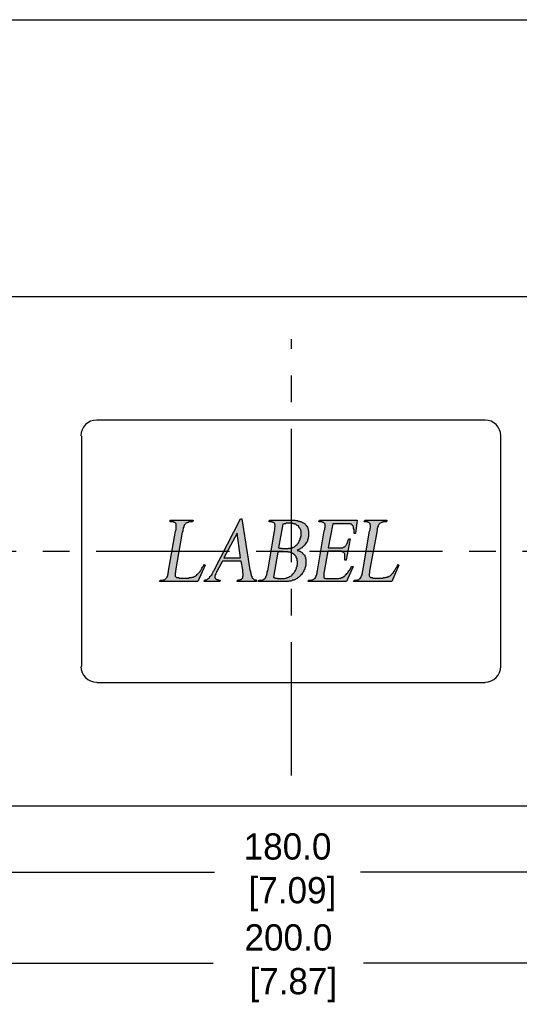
# Model space of a CAD drawing. Header units: millimetres. Extents: x 13 to 546, y 8 to 419.
# Tile 9 of 16: x 308 to 403, y 232 to 419. Entities that reach past the tile are written whole.
import ezdxf

# ---------------------------------------------------------------- set-up
doc = ezdxf.new("R2010")
doc.units = ezdxf.units.MM
doc.header["$LTSCALE"] = 2
doc.header["$PDSIZE"] = -1
doc.linetypes.add('CENTERX2', pattern=[20.32, 12.7, -2.54, 2.54, -2.54])
for name, color, linetype in [('CENTER', 40, 'CENTERX2'), ('DIMENSIONS', 140, 'Continuous'), ('TEXT', 140, 'Continuous')]:
    doc.layers.add(name, color=color, linetype=linetype)
doc.dimstyles.get("Standard").update_dxf_attribs({"dimtxt": 5, "dimasz": 5, "dimexe": 2.5, "dimexo": 3.5, "dimgap": 1, "dimtad": 0, "dimtih": 1, "dimtoh": 1, "dimdec": 1, "dimzin": 0, "dimdsep": 46, "dimtxsty": 'Standard', "dimcen": 0, "dimadec": 0, "dimazin": 0, "dimtfac": 1, "dimtdec": 1, "dimtofl": 0, "dimtmove": 0, "dimatfit": 3, "dimfxl": 0, "dimtolj": 1, "dimtzin": 0, "dimarcsym": 0})

# ---------------------------------------------------------------- blocks, each defined once
blk = doc.blocks.new('*D18')
at = {"layer": 'DEFPOINTS', "color": 0}
for p in [(459.52, 289.67), (259.55, 276.36), (459.52, 239.34)]:
    blk.add_point(p, dxfattribs=at)
at = {"layer": 'DIMENSIONS', "color": 0, "lineweight": -2}
for p, q in [((459.52, 286.17), (459.52, 236.84)), ((259.55, 272.86), (259.55, 236.84)), ((264.55, 239.34), (344.64, 239.34)), ((454.52, 239.34), (373.31, 239.34))]:
    blk.add_line(p, q, dxfattribs=at)
at = {"layer": 'DIMENSIONS', "color": 0}
for points in [[(264.55, 240.18), (264.55, 238.51), (259.55, 239.34)], [(454.52, 240.18), (454.52, 238.51), (459.52, 239.34)]]:
    blk.add_solid(points, dxfattribs=at)
at = {"layer": 'DIMENSIONS', "color": 0, "insert": (358.98, 239.34), "char_height": 5, "attachment_point": 5}
blk.add_mtext('\\A1;200.0\\P [7.87]', dxfattribs=at)
blk = doc.blocks.new('*D26')
at = {"layer": 'DEFPOINTS', "color": 0}
for p in [(269.55, 274.58), (449.52, 274.58), (449.52, 256.67)]:
    blk.add_point(p, dxfattribs=at)
at = {"layer": 'DIMENSIONS', "color": 0, "lineweight": -2}
for p, q in [((269.55, 271.08), (269.55, 254.17)), ((449.52, 271.08), (449.52, 254.17)), ((274.55, 256.67), (344.91, 256.67)), ((444.52, 256.67), (372.74, 256.67))]:
    blk.add_line(p, q, dxfattribs=at)
at = {"layer": 'DIMENSIONS', "color": 0}
for points in [[(274.55, 257.51), (274.55, 255.84), (269.55, 256.67)], [(444.52, 257.51), (444.52, 255.84), (449.52, 256.67)]]:
    blk.add_solid(points, dxfattribs=at)
at = {"layer": 'DIMENSIONS', "color": 0, "insert": (358.82, 256.67), "char_height": 5, "attachment_point": 5}
blk.add_mtext('\\A1;180.0\\P [7.09]', dxfattribs=at)

msp = doc.modelspace()

# ---------------------------------------------------------------- hatches: boundary and pattern name
h = msp.add_hatch(color=256)
h.dxf.hatch_style = 2
h.paths.add_polyline_path([(342.83, 315.28), (343.09, 315.19), (341.73, 312.05), (334.44, 312.05), (334.52, 312.31), (334.86, 312.31), (335.03, 312.31), (335.2, 312.39), (335.29, 312.39), (335.46, 312.48), (335.54, 312.56), (335.63, 312.65), (335.8, 312.82), (335.88, 312.9), (335.88, 312.99), (335.97, 313.16), (335.97, 313.33), (336.05, 313.5), (336.05, 313.75), (336.13, 313.92), (336.13, 314.09), (337.49, 321.64), (337.58, 321.89), (337.58, 322.14), (337.58, 322.4), (337.58, 322.57), (337.58, 322.74), (337.58, 322.82), (337.58, 322.91), (337.58, 322.99), (337.58, 323.08), (337.49, 323.16), (337.41, 323.25), (337.32, 323.33), (337.15, 323.33), (337.07, 323.42), (336.9, 323.42), (336.81, 323.42), (336.47, 323.42), (336.47, 323.76), (340.8, 323.76), (340.71, 323.42), (340.54, 323.42), (340.37, 323.42), (340.2, 323.42), (340.03, 323.42), (339.87, 323.33), (339.78, 323.33), (339.7, 323.25), (339.61, 323.25), (339.44, 323.16), (339.36, 323.08), (339.27, 322.91), (339.1, 322.82), (339.1, 322.74), (339.02, 322.57), (339.02, 322.48), (338.93, 322.31), (338.93, 322.14), (338.85, 321.89), (338.85, 321.64), (338.76, 321.47), (337.49, 314.09), (337.49, 313.84), (337.41, 313.67), (337.41, 313.5), (337.41, 313.33), (337.41, 313.16), (337.41, 313.07), (337.49, 312.99), (337.58, 312.9), (337.66, 312.82), (337.75, 312.82), (337.83, 312.82), (338, 312.82), (338.17, 312.73), (338.34, 312.73), (338.51, 312.73), (338.68, 312.73), (339.36, 312.73), (339.61, 312.73), (339.78, 312.73), (339.95, 312.73), (340.12, 312.82), (340.2, 312.82), (340.37, 312.82), (340.54, 312.82), (340.63, 312.9), (340.71, 312.9), (340.88, 312.9), (340.97, 312.99), (341.05, 312.99), (341.22, 313.07), (341.31, 313.16), (341.48, 313.24), (341.56, 313.41), (341.73, 313.5), (341.82, 313.67), (341.9, 313.75), (342.07, 313.92), (342.15, 314), (342.24, 314.17), (342.32, 314.26), (342.41, 314.43), (342.49, 314.6), (342.58, 314.77), (342.66, 314.94), (342.83, 315.11)])
h = msp.add_hatch(color=256)
h.dxf.hatch_style = 2
h.paths.add_polyline_path([(349.87, 316.55), (349.19, 321.3), (346.65, 316.55)])
h.paths.add_polyline_path([(349.95, 315.96), (346.39, 315.96), (345.38, 314.09), (345.29, 313.92), (345.21, 313.67), (345.12, 313.5), (345.04, 313.33), (345.04, 313.24), (344.95, 313.07), (344.95, 312.9), (345.04, 312.73), (345.04, 312.65), (345.12, 312.56), (345.21, 312.56), (345.29, 312.48), (345.38, 312.48), (345.46, 312.39), (345.63, 312.39), (345.8, 312.31), (345.97, 312.31), (345.89, 312.05), (342.92, 312.05), (343, 312.31), (343.17, 312.39), (343.34, 312.39), (343.51, 312.48), (343.6, 312.56), (343.77, 312.65), (343.85, 312.73), (343.93, 312.82), (344.02, 312.99), (344.1, 313.07), (344.19, 313.24), (344.36, 313.33), (344.44, 313.5), (344.53, 313.67), (344.61, 313.92), (344.7, 314.09), (344.87, 314.26), (344.87, 314.34), (349.87, 324.01), (350.12, 324.01), (351.65, 314.26), (351.74, 314), (351.74, 313.84), (351.82, 313.67), (351.82, 313.5), (351.9, 313.33), (351.9, 313.16), (351.99, 313.07), (351.99, 312.9), (352.07, 312.82), (352.07, 312.73), (352.16, 312.73), (352.24, 312.65), (352.33, 312.56), (352.41, 312.48), (352.5, 312.39), (352.67, 312.39), (352.75, 312.39), (352.92, 312.31), (352.92, 312.05), (349.19, 312.05), (349.28, 312.31), (349.45, 312.39), (349.62, 312.39), (349.79, 312.39), (349.87, 312.48), (349.95, 312.48), (350.04, 312.56), (350.21, 312.73), (350.29, 312.82), (350.29, 312.99), (350.29, 313.07), (350.38, 313.16), (350.38, 313.33), (350.38, 313.41), (350.38, 313.58), (350.29, 313.75), (350.29, 314), (350.29, 314.17), (350.29, 314.26)])
h = msp.add_hatch(color=256)
h.dxf.hatch_style = 2
h.paths.add_polyline_path([(356.14, 312.9), (356.23, 312.82), (356.4, 312.82), (356.48, 312.73), (356.65, 312.73), (356.82, 312.73), (356.91, 312.65), (357.08, 312.65), (357.16, 312.65), (357.33, 312.65), (357.5, 312.65), (357.59, 312.65), (357.67, 312.65), (357.84, 312.65), (358.01, 312.65), (358.18, 312.65), (358.26, 312.65), (358.43, 312.73), (358.6, 312.73), (358.77, 312.82), (358.86, 312.82), (359.03, 312.9), (359.11, 312.99), (359.28, 312.99), (359.37, 313.07), (359.54, 313.16), (359.62, 313.24), (359.7, 313.33), (359.79, 313.5), (359.96, 313.58), (360.04, 313.75), (360.13, 313.84), (360.21, 314), (360.3, 314.17), (360.38, 314.26), (360.47, 314.43), (360.55, 314.6), (360.55, 314.77), (360.64, 314.94), (360.64, 315.11), (360.72, 315.28), (360.72, 315.45), (360.72, 315.62), (360.72, 315.79), (360.72, 315.87), (360.64, 316.04), (360.64, 316.21), (360.64, 316.38), (360.55, 316.55), (360.47, 316.63), (360.47, 316.8), (360.38, 316.89), (360.3, 316.97), (360.21, 317.06), (360.04, 317.23), (359.96, 317.31), (359.87, 317.4), (359.79, 317.4), (359.7, 317.48), (359.62, 317.48), (359.45, 317.57), (359.37, 317.57), (359.28, 317.65), (359.11, 317.65), (358.94, 317.65), (358.86, 317.74), (358.69, 317.74), (358.52, 317.74), (358.43, 317.74), (358.26, 317.74), (358.18, 317.74), (358.01, 317.74), (357.92, 317.74), (357.75, 317.74), (357.59, 317.74), (357.5, 317.74), (357.33, 317.74), (357.16, 317.74), (356.99, 317.65)])
h.paths.add_polyline_path([(357.08, 318.5), (357.25, 318.41), (357.33, 318.41), (357.5, 318.41), (357.67, 318.41), (357.84, 318.33), (357.92, 318.33), (358.09, 318.33), (358.26, 318.33), (358.35, 318.33), (358.43, 318.33), (358.6, 318.33), (358.77, 318.33), (358.94, 318.33), (359.03, 318.41), (359.2, 318.41), (359.37, 318.41), (359.45, 318.41), (359.62, 318.5), (359.7, 318.5), (359.87, 318.58), (359.96, 318.58), (360.13, 318.67), (360.21, 318.75), (360.38, 318.92), (360.47, 319.01), (360.64, 319.09), (360.72, 319.26), (360.81, 319.35), (360.89, 319.43), (360.98, 319.6), (361.06, 319.77), (361.15, 319.94), (361.23, 320.11), (361.23, 320.28), (361.32, 320.45), (361.32, 320.62), (361.4, 320.7), (361.4, 320.87), (361.4, 321.04), (361.4, 321.21), (361.4, 321.38), (361.4, 321.47), (361.4, 321.64), (361.32, 321.81), (361.32, 321.89), (361.23, 322.06), (361.15, 322.23), (361.06, 322.31), (360.98, 322.4), (360.98, 322.57), (360.89, 322.65), (360.81, 322.65), (360.64, 322.74), (360.55, 322.82), (360.47, 322.91), (360.38, 322.99), (360.21, 322.99), (360.13, 323.08), (359.96, 323.08), (359.87, 323.08), (359.7, 323.16), (359.54, 323.16), (359.37, 323.16), (359.2, 323.16), (359.03, 323.16), (358.86, 323.16), (358.77, 323.16), (358.6, 323.16), (358.43, 323.08), (358.35, 323.08), (358.18, 323.08), (358.01, 322.99), (357.92, 322.99)])
h.paths.add_polyline_path([(360.64, 317.99), (360.81, 317.99), (360.98, 317.91), (361.06, 317.82), (361.23, 317.82), (361.32, 317.74), (361.49, 317.65), (361.57, 317.57), (361.65, 317.48), (361.74, 317.4), (361.82, 317.31), (361.91, 317.23), (361.99, 317.14), (362.08, 317.06), (362.08, 316.89), (362.16, 316.8), (362.25, 316.63), (362.25, 316.46), (362.33, 316.38), (362.33, 316.21), (362.33, 316.04), (362.33, 315.87), (362.33, 315.7), (362.33, 315.53), (362.33, 315.36), (362.33, 315.19), (362.25, 315.02), (362.25, 314.85), (362.16, 314.77), (362.08, 314.6), (362.08, 314.43), (361.99, 314.26), (361.91, 314.09), (361.82, 313.92), (361.74, 313.75), (361.57, 313.58), (361.49, 313.41), (361.32, 313.33), (361.23, 313.16), (361.15, 313.07), (360.98, 312.9), (360.89, 312.82), (360.72, 312.73), (360.64, 312.65), (360.47, 312.56), (360.3, 312.48), (360.21, 312.39), (360.13, 312.39), (360.04, 312.31), (359.96, 312.31), (359.79, 312.31), (359.7, 312.22), (359.62, 312.22), (359.45, 312.14), (359.37, 312.14), (359.2, 312.14), (359.03, 312.14), (358.94, 312.05), (358.77, 312.05), (358.6, 312.05), (358.43, 312.05), (358.26, 312.05), (358.09, 312.05), (357.92, 312.05), (357.75, 312.05), (353.26, 312.05), (353.35, 312.31), (353.69, 312.31), (353.85, 312.31), (354.02, 312.39), (354.11, 312.39), (354.28, 312.48), (354.36, 312.56), (354.53, 312.65), (354.62, 312.82), (354.7, 312.9), (354.7, 312.99), (354.79, 313.16), (354.87, 313.33), (354.87, 313.5), (354.96, 313.67), (354.96, 313.92), (355.04, 314.09), (356.31, 321.64), (356.4, 321.89), (356.4, 322.14), (356.4, 322.31), (356.48, 322.57), (356.48, 322.65), (356.48, 322.82), (356.4, 322.91), (356.4, 322.99), (356.4, 323.08), (356.31, 323.16), (356.23, 323.25), (356.14, 323.33), (355.97, 323.33), (355.89, 323.42), (355.72, 323.42), (355.64, 323.42), (355.3, 323.42), (355.38, 323.76), (359.37, 323.76), (359.62, 323.76), (359.7, 323.76), (359.87, 323.76), (360.04, 323.76), (360.21, 323.76), (360.38, 323.67), (360.47, 323.67), (360.64, 323.67), (360.72, 323.67), (360.89, 323.59), (360.98, 323.59), (361.06, 323.59), (361.15, 323.5), (361.23, 323.5), (361.32, 323.5), (361.49, 323.42), (361.57, 323.33), (361.74, 323.33), (361.82, 323.25), (361.99, 323.16), (362.08, 323.08), (362.16, 322.99), (362.25, 322.91), (362.33, 322.82), (362.42, 322.74), (362.5, 322.57), (362.59, 322.48), (362.59, 322.4), (362.67, 322.31), (362.67, 322.14), (362.76, 321.97), (362.76, 321.89), (362.84, 321.72), (362.84, 321.55), (362.84, 321.38), (362.84, 321.21), (362.84, 321.04), (362.84, 320.87), (362.84, 320.7), (362.84, 320.62), (362.76, 320.45), (362.76, 320.28), (362.67, 320.11), (362.59, 319.94), (362.59, 319.77), (362.5, 319.6), (362.42, 319.43), (362.33, 319.35), (362.16, 319.18), (362.08, 319.01), (361.99, 318.92), (361.91, 318.84), (361.74, 318.67), (361.65, 318.58), (361.57, 318.5), (361.4, 318.41), (361.23, 318.33), (361.15, 318.24), (360.98, 318.16), (360.81, 318.07)])
h = msp.add_hatch(color=256)
h.dxf.hatch_style = 2
h.paths.add_polyline_path([(367.42, 323.08), (366.57, 318.5), (368.69, 318.5), (368.86, 318.5), (369.03, 318.5), (369.2, 318.5), (369.37, 318.5), (369.46, 318.58), (369.62, 318.67), (369.71, 318.67), (369.79, 318.75), (369.88, 318.84), (369.96, 319.01), (370.05, 319.09), (370.13, 319.26), (370.22, 319.43), (370.3, 319.6), (370.3, 319.77), (370.39, 319.94), (370.47, 320.19), (370.73, 320.19), (369.96, 316.12), (369.71, 316.12), (369.71, 316.38), (369.71, 316.55), (369.71, 316.72), (369.71, 316.89), (369.71, 317.06), (369.71, 317.14), (369.71, 317.23), (369.71, 317.31), (369.62, 317.48), (369.54, 317.57), (369.37, 317.65), (369.29, 317.74), (369.2, 317.74), (369.12, 317.82), (368.95, 317.82), (368.78, 317.82), (368.61, 317.82), (368.52, 317.82), (366.49, 317.82), (365.81, 314), (365.72, 313.67), (365.72, 313.5), (365.72, 313.33), (365.72, 313.16), (365.72, 313.07), (365.72, 312.99), (365.72, 312.9), (365.81, 312.73), (365.89, 312.73), (366.06, 312.65), (366.15, 312.65), (366.32, 312.65), (367.93, 312.65), (368.1, 312.65), (368.27, 312.65), (368.44, 312.65), (368.61, 312.65), (368.78, 312.73), (368.86, 312.73), (368.95, 312.73), (369.12, 312.82), (369.29, 312.82), (369.37, 312.9), (369.54, 312.99), (369.62, 313.07), (369.79, 313.24), (369.88, 313.33), (369.96, 313.41), (370.13, 313.58), (370.22, 313.67), (370.3, 313.75), (370.39, 313.92), (370.47, 314.09), (370.64, 314.17), (370.73, 314.34), (370.81, 314.51), (370.9, 314.68), (371.07, 314.94), (371.32, 314.94), (370.05, 312.05), (362.76, 312.05), (362.84, 312.31), (363.18, 312.31), (363.35, 312.31), (363.44, 312.39), (363.6, 312.39), (363.77, 312.48), (363.86, 312.56), (363.94, 312.65), (364.11, 312.73), (364.2, 312.9), (364.2, 312.99), (364.28, 313.07), (364.28, 313.16), (364.37, 313.33), (364.37, 313.5), (364.45, 313.75), (364.45, 313.92), (364.54, 314.09), (365.81, 321.72), (365.89, 321.97), (365.89, 322.23), (365.98, 322.4), (365.98, 322.57), (365.98, 322.74), (365.98, 322.91), (365.98, 322.99), (365.89, 323.08), (365.81, 323.16), (365.72, 323.25), (365.64, 323.33), (365.56, 323.33), (365.39, 323.42), (365.22, 323.42), (365.13, 323.42), (364.79, 323.42), (364.88, 323.76), (372.08, 323.76), (371.74, 321.21), (371.49, 321.21), (371.49, 321.38), (371.49, 321.64), (371.49, 321.81), (371.49, 321.97), (371.41, 322.14), (371.41, 322.23), (371.41, 322.4), (371.41, 322.48), (371.32, 322.57), (371.24, 322.74), (371.15, 322.82), (371.07, 322.91), (370.98, 322.99), (370.9, 322.99), (370.73, 323.08), (370.64, 323.08), (370.56, 323.08), (370.39, 323.08), (370.22, 323.08), (370.05, 323.08), (369.96, 323.08)])
h = msp.add_hatch(color=256)
h.dxf.hatch_style = 2
h.paths.add_polyline_path([(379.88, 315.28), (380.05, 315.19), (378.7, 312.05), (371.41, 312.05), (371.49, 312.31), (371.83, 312.31), (372, 312.31), (372.17, 312.39), (372.34, 312.39), (372.42, 312.48), (372.51, 312.56), (372.68, 312.65), (372.76, 312.82), (372.85, 312.9), (372.85, 312.99), (372.93, 313.16), (373.02, 313.33), (373.02, 313.5), (373.1, 313.75), (373.1, 313.92), (373.19, 314.09), (374.46, 321.64), (374.54, 321.89), (374.54, 322.14), (374.63, 322.4), (374.63, 322.57), (374.63, 322.74), (374.63, 322.82), (374.54, 322.91), (374.54, 322.99), (374.54, 323.08), (374.46, 323.16), (374.37, 323.25), (374.29, 323.33), (374.2, 323.33), (374.03, 323.42), (373.86, 323.42), (373.78, 323.42), (373.44, 323.42), (373.52, 323.76), (377.76, 323.76), (377.68, 323.42), (377.51, 323.42), (377.34, 323.42), (377.17, 323.42), (377, 323.42), (376.92, 323.33), (376.75, 323.33), (376.66, 323.25), (376.49, 323.16), (376.32, 323.08), (376.24, 322.91), (376.15, 322.82), (376.07, 322.74), (376.07, 322.57), (375.98, 322.48), (375.98, 322.31), (375.9, 322.14), (375.9, 321.89), (375.81, 321.64), (375.81, 321.47), (374.46, 314.09), (374.46, 313.84), (374.46, 313.67), (374.37, 313.5), (374.37, 313.33), (374.37, 313.16), (374.46, 313.07), (374.46, 312.99), (374.54, 312.9), (374.63, 312.82), (374.71, 312.82), (374.8, 312.82), (374.88, 312.82), (374.97, 312.82), (375.14, 312.73), (375.31, 312.73), (375.56, 312.73), (375.73, 312.73), (376.41, 312.73), (376.58, 312.73), (376.75, 312.73), (376.92, 312.73), (377.09, 312.82), (377.26, 312.82), (377.34, 312.82), (377.51, 312.82), (377.59, 312.9), (377.76, 312.9), (377.85, 312.9), (377.93, 312.99), (378.1, 312.99), (378.19, 313.07), (378.36, 313.16), (378.44, 313.24), (378.61, 313.41), (378.7, 313.5), (378.87, 313.67), (378.95, 313.75), (379.04, 313.92), (379.12, 314), (379.21, 314.17), (379.29, 314.26), (379.37, 314.43), (379.46, 314.6), (379.63, 314.77), (379.71, 314.94), (379.8, 315.11)])

# ---------------------------------------------------------------- linework, layer by layer
for points in [[(279.47, 366.34), (439.51, 366.34)], [(396.5, 342.83), (322.48, 342.83)], [(319.52, 339.78), (319.52, 295.86)], [(399.47, 295.86), (399.47, 339.78)], [(342.83, 315.28), (343.09, 315.19), (341.73, 312.05), (334.44, 312.05), (334.52, 312.31), (334.86, 312.31), (335.03, 312.31), (335.2, 312.39), (335.29, 312.39), (335.46, 312.48), (335.54, 312.56), (335.63, 312.65), (335.8, 312.82), (335.88, 312.9), (335.88, 312.99), (335.97, 313.16), (335.97, 313.33), (336.05, 313.5), (336.05, 313.75), (336.13, 313.92), (336.13, 314.09), (337.49, 321.64), (337.58, 321.89), (337.58, 322.14), (337.58, 322.4), (337.58, 322.57), (337.58, 322.74), (337.58, 322.82), (337.58, 322.91), (337.58, 322.99), (337.58, 323.08), (337.49, 323.16), (337.41, 323.25), (337.32, 323.33), (337.15, 323.33), (337.07, 323.42), (336.9, 323.42), (336.81, 323.42), (336.47, 323.42), (336.47, 323.76), (340.8, 323.76), (340.71, 323.42), (340.54, 323.42), (340.37, 323.42), (340.2, 323.42), (340.03, 323.42), (339.87, 323.33), (339.78, 323.33), (339.7, 323.25), (339.61, 323.25), (339.44, 323.16), (339.36, 323.08), (339.27, 322.91), (339.1, 322.82), (339.1, 322.74), (339.02, 322.57), (339.02, 322.48), (338.93, 322.31), (338.93, 322.14), (338.85, 321.89), (338.85, 321.64), (338.76, 321.47), (337.49, 314.09), (337.49, 313.84), (337.41, 313.67), (337.41, 313.5), (337.41, 313.33), (337.41, 313.16), (337.41, 313.07), (337.49, 312.99), (337.58, 312.9), (337.66, 312.82), (337.75, 312.82), (337.83, 312.82), (338, 312.82), (338.17, 312.73), (338.34, 312.73), (338.51, 312.73), (338.68, 312.73), (339.36, 312.73), (339.61, 312.73), (339.78, 312.73), (339.95, 312.73), (340.12, 312.82), (340.2, 312.82), (340.37, 312.82), (340.54, 312.82), (340.63, 312.9), (340.71, 312.9), (340.88, 312.9), (340.97, 312.99), (341.05, 312.99), (341.22, 313.07), (341.31, 313.16), (341.48, 313.24), (341.56, 313.41), (341.73, 313.5), (341.82, 313.67), (341.9, 313.75), (342.07, 313.92), (342.15, 314), (342.24, 314.17), (342.32, 314.26), (342.41, 314.43), (342.49, 314.6), (342.58, 314.77), (342.66, 314.94), (342.83, 315.11), (342.83, 315.28)], [(349.95, 315.96), (346.39, 315.96), (345.38, 314.09), (345.29, 313.92), (345.21, 313.67), (345.12, 313.5), (345.04, 313.33), (345.04, 313.24), (344.95, 313.07), (344.95, 312.9), (345.04, 312.73), (345.04, 312.65), (345.12, 312.56), (345.21, 312.56), (345.29, 312.48), (345.38, 312.48), (345.46, 312.39), (345.63, 312.39), (345.8, 312.31), (345.97, 312.31), (345.89, 312.05), (342.92, 312.05), (343, 312.31), (343.17, 312.39), (343.34, 312.39), (343.51, 312.48), (343.6, 312.56), (343.77, 312.65), (343.85, 312.73), (343.93, 312.82), (344.02, 312.99), (344.1, 313.07), (344.19, 313.24), (344.36, 313.33), (344.44, 313.5), (344.53, 313.67), (344.61, 313.92), (344.7, 314.09), (344.87, 314.26), (344.87, 314.34), (349.87, 324.01), (350.12, 324.01), (351.65, 314.26), (351.74, 314), (351.74, 313.84), (351.82, 313.67), (351.82, 313.5), (351.9, 313.33), (351.9, 313.16), (351.99, 313.07), (351.99, 312.9), (352.07, 312.82), (352.07, 312.73), (352.16, 312.73), (352.24, 312.65), (352.33, 312.56), (352.41, 312.48), (352.5, 312.39), (352.67, 312.39), (352.75, 312.39), (352.92, 312.31), (352.92, 312.05), (349.19, 312.05), (349.28, 312.31), (349.45, 312.39), (349.62, 312.39), (349.79, 312.39), (349.87, 312.48), (349.95, 312.48), (350.04, 312.56), (350.21, 312.73), (350.29, 312.82), (350.29, 312.99), (350.29, 313.07), (350.38, 313.16), (350.38, 313.33), (350.38, 313.41), (350.38, 313.58), (350.29, 313.75), (350.29, 314), (350.29, 314.17), (350.29, 314.26), (349.95, 315.96)], [(360.64, 317.99), (360.81, 317.99), (360.98, 317.91), (361.06, 317.82), (361.23, 317.82), (361.32, 317.74), (361.49, 317.65), (361.57, 317.57), (361.65, 317.48), (361.74, 317.4), (361.82, 317.31), (361.91, 317.23), (361.99, 317.14), (362.08, 317.06), (362.08, 316.89), (362.16, 316.8), (362.25, 316.63), (362.25, 316.46), (362.33, 316.38), (362.33, 316.21), (362.33, 316.04), (362.33, 315.87), (362.33, 315.7), (362.33, 315.53), (362.33, 315.36), (362.33, 315.19), (362.25, 315.02), (362.25, 314.85), (362.16, 314.77), (362.08, 314.6), (362.08, 314.43), (361.99, 314.26), (361.91, 314.09), (361.82, 313.92), (361.74, 313.75), (361.57, 313.58), (361.49, 313.41), (361.32, 313.33), (361.23, 313.16), (361.15, 313.07), (360.98, 312.9), (360.89, 312.82), (360.72, 312.73), (360.64, 312.65), (360.47, 312.56), (360.3, 312.48), (360.21, 312.39), (360.13, 312.39), (360.04, 312.31), (359.96, 312.31), (359.79, 312.31), (359.7, 312.22), (359.62, 312.22), (359.45, 312.14), (359.37, 312.14), (359.2, 312.14), (359.03, 312.14), (358.94, 312.05), (358.77, 312.05), (358.6, 312.05), (358.43, 312.05), (358.26, 312.05), (358.09, 312.05), (357.92, 312.05), (357.75, 312.05), (353.26, 312.05), (353.35, 312.31), (353.69, 312.31), (353.85, 312.31), (354.02, 312.39), (354.11, 312.39), (354.28, 312.48), (354.36, 312.56), (354.53, 312.65), (354.62, 312.82), (354.7, 312.9), (354.7, 312.99), (354.79, 313.16), (354.87, 313.33), (354.87, 313.5), (354.96, 313.67), (354.96, 313.92), (355.04, 314.09), (356.31, 321.64), (356.4, 321.89), (356.4, 322.14), (356.4, 322.31), (356.48, 322.57), (356.48, 322.65), (356.48, 322.82), (356.4, 322.91), (356.4, 322.99), (356.4, 323.08), (356.31, 323.16), (356.23, 323.25), (356.14, 323.33), (355.97, 323.33), (355.89, 323.42), (355.72, 323.42), (355.64, 323.42), (355.3, 323.42), (355.38, 323.76), (359.37, 323.76), (359.62, 323.76), (359.7, 323.76), (359.87, 323.76), (360.04, 323.76), (360.21, 323.76), (360.38, 323.67), (360.47, 323.67), (360.64, 323.67), (360.72, 323.67), (360.89, 323.59), (360.98, 323.59), (361.06, 323.59), (361.15, 323.5), (361.23, 323.5), (361.32, 323.5), (361.49, 323.42), (361.57, 323.33), (361.74, 323.33), (361.82, 323.25), (361.99, 323.16), (362.08, 323.08), (362.16, 322.99), (362.25, 322.91), (362.33, 322.82), (362.42, 322.74), (362.5, 322.57), (362.59, 322.48), (362.59, 322.4), (362.67, 322.31), (362.67, 322.14), (362.76, 321.97), (362.76, 321.89), (362.84, 321.72), (362.84, 321.55), (362.84, 321.38), (362.84, 321.21), (362.84, 321.04), (362.84, 320.87), (362.84, 320.7), (362.84, 320.62), (362.76, 320.45), (362.76, 320.28), (362.67, 320.11), (362.59, 319.94), (362.59, 319.77), (362.5, 319.6), (362.42, 319.43), (362.33, 319.35), (362.16, 319.18), (362.08, 319.01), (361.99, 318.92), (361.91, 318.84), (361.74, 318.67), (361.65, 318.58), (361.57, 318.5), (361.4, 318.41), (361.23, 318.33), (361.15, 318.24), (360.98, 318.16), (360.81, 318.07), (360.64, 317.99)], [(357.08, 318.5), (357.25, 318.41), (357.33, 318.41), (357.5, 318.41), (357.67, 318.41), (357.84, 318.33), (357.92, 318.33), (358.09, 318.33), (358.26, 318.33), (358.35, 318.33), (358.43, 318.33), (358.6, 318.33), (358.77, 318.33), (358.94, 318.33), (359.03, 318.41), (359.2, 318.41), (359.37, 318.41), (359.45, 318.41), (359.62, 318.5), (359.7, 318.5), (359.87, 318.58), (359.96, 318.58), (360.13, 318.67), (360.21, 318.75), (360.38, 318.92), (360.47, 319.01), (360.64, 319.09), (360.72, 319.26), (360.81, 319.35), (360.89, 319.43), (360.98, 319.6), (361.06, 319.77), (361.15, 319.94), (361.23, 320.11), (361.23, 320.28), (361.32, 320.45), (361.32, 320.62), (361.4, 320.7), (361.4, 320.87), (361.4, 321.04), (361.4, 321.21), (361.4, 321.38), (361.4, 321.47), (361.4, 321.64), (361.32, 321.81), (361.32, 321.89), (361.23, 322.06), (361.15, 322.23), (361.06, 322.31), (360.98, 322.4), (360.98, 322.57), (360.89, 322.65), (360.81, 322.65), (360.64, 322.74), (360.55, 322.82), (360.47, 322.91), (360.38, 322.99), (360.21, 322.99), (360.13, 323.08), (359.96, 323.08), (359.87, 323.08), (359.7, 323.16), (359.54, 323.16), (359.37, 323.16), (359.2, 323.16), (359.03, 323.16), (358.86, 323.16), (358.77, 323.16), (358.6, 323.16), (358.43, 323.08), (358.35, 323.08), (358.18, 323.08), (358.01, 322.99), (357.92, 322.99), (357.08, 318.5)], [(367.42, 323.08), (366.57, 318.5), (368.69, 318.5), (368.86, 318.5), (369.03, 318.5), (369.2, 318.5), (369.37, 318.5), (369.46, 318.58), (369.62, 318.67), (369.71, 318.67), (369.79, 318.75), (369.88, 318.84), (369.96, 319.01), (370.05, 319.09), (370.13, 319.26), (370.22, 319.43), (370.3, 319.6), (370.3, 319.77), (370.39, 319.94), (370.47, 320.19), (370.73, 320.19), (369.96, 316.12), (369.71, 316.12), (369.71, 316.38), (369.71, 316.55), (369.71, 316.72), (369.71, 316.89), (369.71, 317.06), (369.71, 317.14), (369.71, 317.23), (369.71, 317.31), (369.62, 317.48), (369.54, 317.57), (369.37, 317.65), (369.29, 317.74), (369.2, 317.74), (369.12, 317.82), (368.95, 317.82), (368.78, 317.82), (368.61, 317.82), (368.52, 317.82), (366.49, 317.82), (365.81, 314), (365.72, 313.67), (365.72, 313.5), (365.72, 313.33), (365.72, 313.16), (365.72, 313.07), (365.72, 312.99), (365.72, 312.9), (365.81, 312.73), (365.89, 312.73), (366.06, 312.65), (366.15, 312.65), (366.32, 312.65), (367.93, 312.65), (368.1, 312.65), (368.27, 312.65), (368.44, 312.65), (368.61, 312.65), (368.78, 312.73), (368.86, 312.73), (368.95, 312.73), (369.12, 312.82), (369.29, 312.82), (369.37, 312.9), (369.54, 312.99), (369.62, 313.07), (369.79, 313.24), (369.88, 313.33), (369.96, 313.41), (370.13, 313.58), (370.22, 313.67), (370.3, 313.75), (370.39, 313.92), (370.47, 314.09), (370.64, 314.17), (370.73, 314.34), (370.81, 314.51), (370.9, 314.68), (371.07, 314.94), (371.32, 314.94), (370.05, 312.05), (362.76, 312.05), (362.84, 312.31), (363.18, 312.31), (363.35, 312.31), (363.44, 312.39), (363.6, 312.39), (363.77, 312.48), (363.86, 312.56), (363.94, 312.65), (364.11, 312.73), (364.2, 312.9), (364.2, 312.99), (364.28, 313.07), (364.28, 313.16), (364.37, 313.33), (364.37, 313.5), (364.45, 313.75), (364.45, 313.92), (364.54, 314.09), (365.81, 321.72), (365.89, 321.97), (365.89, 322.23), (365.98, 322.4), (365.98, 322.57), (365.98, 322.74), (365.98, 322.91), (365.98, 322.99), (365.89, 323.08), (365.81, 323.16), (365.72, 323.25), (365.64, 323.33), (365.56, 323.33), (365.39, 323.42), (365.22, 323.42), (365.13, 323.42), (364.79, 323.42), (364.88, 323.76), (372.08, 323.76), (371.74, 321.21), (371.49, 321.21), (371.49, 321.38), (371.49, 321.64), (371.49, 321.81), (371.49, 321.97), (371.41, 322.14), (371.41, 322.23), (371.41, 322.4), (371.41, 322.48), (371.32, 322.57), (371.24, 322.74), (371.15, 322.82), (371.07, 322.91), (370.98, 322.99), (370.9, 322.99), (370.73, 323.08), (370.64, 323.08), (370.56, 323.08), (370.39, 323.08), (370.22, 323.08), (370.05, 323.08), (369.96, 323.08), (367.42, 323.08)], [(379.88, 315.28), (380.05, 315.19), (378.7, 312.05), (371.41, 312.05), (371.49, 312.31), (371.83, 312.31), (372, 312.31), (372.17, 312.39), (372.34, 312.39), (372.42, 312.48), (372.51, 312.56), (372.68, 312.65), (372.76, 312.82), (372.85, 312.9), (372.85, 312.99), (372.93, 313.16), (373.02, 313.33), (373.02, 313.5), (373.1, 313.75), (373.1, 313.92), (373.19, 314.09), (374.46, 321.64), (374.54, 321.89), (374.54, 322.14), (374.63, 322.4), (374.63, 322.57), (374.63, 322.74), (374.63, 322.82), (374.54, 322.91), (374.54, 322.99), (374.54, 323.08), (374.46, 323.16), (374.37, 323.25), (374.29, 323.33), (374.2, 323.33), (374.03, 323.42), (373.86, 323.42), (373.78, 323.42), (373.44, 323.42), (373.52, 323.76), (377.76, 323.76), (377.68, 323.42), (377.51, 323.42), (377.34, 323.42), (377.17, 323.42), (377, 323.42), (376.92, 323.33), (376.75, 323.33), (376.66, 323.25), (376.49, 323.16), (376.32, 323.08), (376.24, 322.91), (376.15, 322.82), (376.07, 322.74), (376.07, 322.57), (375.98, 322.48), (375.98, 322.31), (375.9, 322.14), (375.9, 321.89), (375.81, 321.64), (375.81, 321.47), (374.46, 314.09), (374.46, 313.84), (374.46, 313.67), (374.37, 313.5), (374.37, 313.33), (374.37, 313.16), (374.46, 313.07), (374.46, 312.99), (374.54, 312.9), (374.63, 312.82), (374.71, 312.82), (374.8, 312.82), (374.88, 312.82), (374.97, 312.82), (375.14, 312.73), (375.31, 312.73), (375.56, 312.73), (375.73, 312.73), (376.41, 312.73), (376.58, 312.73), (376.75, 312.73), (376.92, 312.73), (377.09, 312.82), (377.26, 312.82), (377.34, 312.82), (377.51, 312.82), (377.59, 312.9), (377.76, 312.9), (377.85, 312.9), (377.93, 312.99), (378.1, 312.99), (378.19, 313.07), (378.36, 313.16), (378.44, 313.24), (378.61, 313.41), (378.7, 313.5), (378.87, 313.67), (378.95, 313.75), (379.04, 313.92), (379.12, 314), (379.21, 314.17), (379.29, 314.26), (379.37, 314.43), (379.46, 314.6), (379.63, 314.77), (379.71, 314.94), (379.8, 315.11), (379.88, 315.28)], [(349.87, 316.55), (349.19, 321.3), (346.65, 316.55), (349.87, 316.55)], [(356.14, 312.9), (356.23, 312.82), (356.4, 312.82), (356.48, 312.73), (356.65, 312.73), (356.82, 312.73), (356.91, 312.65), (357.08, 312.65), (357.16, 312.65), (357.33, 312.65), (357.5, 312.65), (357.59, 312.65), (357.67, 312.65), (357.84, 312.65), (358.01, 312.65), (358.18, 312.65), (358.26, 312.65), (358.43, 312.73), (358.6, 312.73), (358.77, 312.82), (358.86, 312.82), (359.03, 312.9), (359.11, 312.99), (359.28, 312.99), (359.37, 313.07), (359.54, 313.16), (359.62, 313.24), (359.7, 313.33), (359.79, 313.5), (359.96, 313.58), (360.04, 313.75), (360.13, 313.84), (360.21, 314), (360.3, 314.17), (360.38, 314.26), (360.47, 314.43), (360.55, 314.6), (360.55, 314.77), (360.64, 314.94), (360.64, 315.11), (360.72, 315.28), (360.72, 315.45), (360.72, 315.62), (360.72, 315.79), (360.72, 315.87), (360.64, 316.04), (360.64, 316.21), (360.64, 316.38), (360.55, 316.55), (360.47, 316.63), (360.47, 316.8), (360.38, 316.89), (360.3, 316.97), (360.21, 317.06), (360.04, 317.23), (359.96, 317.31), (359.87, 317.4), (359.79, 317.4), (359.7, 317.48), (359.62, 317.48), (359.45, 317.57), (359.37, 317.57), (359.28, 317.65), (359.11, 317.65), (358.94, 317.65), (358.86, 317.74), (358.69, 317.74), (358.52, 317.74), (358.43, 317.74), (358.26, 317.74), (358.18, 317.74), (358.01, 317.74), (357.92, 317.74), (357.75, 317.74), (357.59, 317.74), (357.5, 317.74), (357.33, 317.74), (357.16, 317.74), (356.99, 317.65), (356.14, 312.9)], [(322.48, 292.81), (396.5, 292.81)], [(279.47, 269.3), (439.51, 269.3)]]:
    msp.add_lwpolyline(points)
for points in [[(322.44, 342.83), (320.78, 342.83), (319.43, 341.48), (319.43, 339.82)], [(399.47, 339.82), (399.47, 341.48), (398.12, 342.83), (396.46, 342.83)], [(319.43, 295.9), (319.43, 294.24), (320.78, 292.89), (322.44, 292.89)], [(396.46, 292.89), (398.12, 292.89), (399.47, 294.24), (399.47, 295.9)]]:
    msp.add_open_spline(points, degree=3)
at = {"layer": 'CENTER'}
for p, q in [((359.54, 275.11), (359.54, 358.25)), ((241.06, 317.82), (469.13, 317.82))]:
    msp.add_line(p, q, dxfattribs=at)
at = {"layer": 'TEXT'}
msp.add_line((12.7, 419.1), (546.1, 419.1), dxfattribs=at)

# ---------------------------------------------------------------- dimensions: what is measured, and where the dimension line sits
at = {"layer": 'DIMENSIONS'}
for base, p1, p2, picture, middle in [((459.52, 239.34), (259.55, 276.36), (459.52, 289.67), '*D18', (358.98, 239.34)), ((449.52, 256.67), (269.55, 274.58), (449.52, 274.58), '*D26', (358.82, 256.67))]:
    dim = msp.add_linear_dim(base=base, p1=p1, p2=p2, dimstyle='Standard', override={"dimpost": '\\X'}, dxfattribs=at)
    dim.commit()
    dim.dimension.update_dxf_attribs({"geometry": picture, "text_midpoint": middle, "dimtype": 160})

doc.saveas('drawing.dxf')
